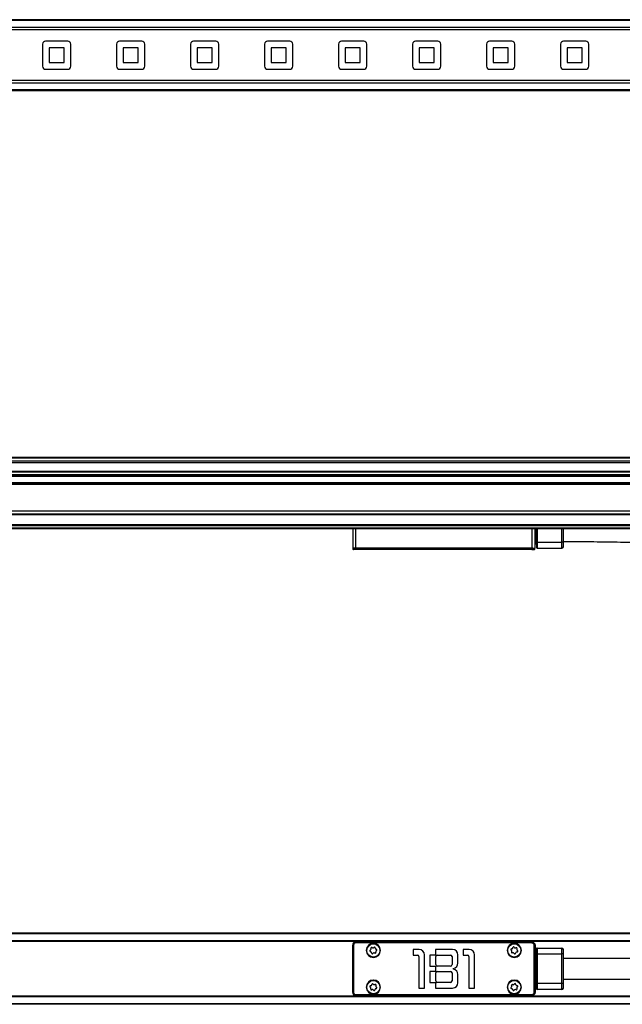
# Model space of a CAD drawing. Header units: millimetres. Extents: x -741 to 2848, y 394 to 730.
# Tile 9 of 15: x 459 to 662, y 396 to 729. Entities that reach past the tile are written whole.
import ezdxf

# ---------------------------------------------------------------- set-up
doc = ezdxf.new("R2010")
doc.units = ezdxf.units.MM

# ---------------------------------------------------------------- blocks, each defined once
blk = doc.blocks.new('Drawing View1')
at = {"color": 7, "linetype": 'Continuous', "lineweight": 25}
for p, q in [((-2, 15.5), (-1198, 15.5)), ((-2, 15.21), (-1198, 15.21)), ((-2, 12.9), (-1198, 12.9)), ((-2, 12.05), (-1198, 12.05)), ((-342.25, 7.25), (-342.25, -0.25)), ((-333.75, 8.25), (-341.25, 8.25)), ((-332.75, -0.25), (-332.75, 7.25)), ((-317.25, 7.25), (-317.25, -0.25)), ((-308.75, 8.25), (-316.25, 8.25)), ((-307.75, -0.25), (-307.75, 7.25)), ((-292.25, 7.25), (-292.25, -0.25)), ((-283.75, 8.25), (-291.25, 8.25)), ((-282.75, -0.25), (-282.75, 7.25)), ((-267.25, 7.25), (-267.25, -0.25)), ((-258.75, 8.25), (-266.25, 8.25)), ((-257.75, -0.25), (-257.75, 7.25)), ((-242.25, 7.25), (-242.25, -0.25)), ((-233.75, 8.25), (-241.25, 8.25)), ((-232.75, -0.25), (-232.75, 7.25)), ((-217.25, 7.25), (-217.25, -0.25)), ((-208.75, 8.25), (-216.25, 8.25)), ((-207.75, -0.25), (-207.75, 7.25)), ((-192.25, 7.25), (-192.25, -0.25)), ((-183.75, 8.25), (-191.25, 8.25)), ((-182.75, -0.25), (-182.75, 7.25)), ((-167.25, 7.25), (-167.25, -0.25)), ((-158.75, 8.25), (-166.25, 8.25)), ((-157.75, -0.25), (-157.75, 7.25)), ((-340, 6), (-340, 1)), ((-335, 6), (-340, 6)), ((-335, 1), (-335, 6)), ((-310, 6), (-315, 6)), ((-315, 6), (-315, 1)), ((-310, 1), (-310, 6)), ((-290, 6), (-290, 1)), ((-285, 6), (-290, 6)), ((-285, 1), (-285, 6)), ((-265, 6), (-265, 1)), ((-260, 6), (-265, 6)), ((-260, 1), (-260, 6)), ((-240, 6), (-240, 1)), ((-235, 6), (-240, 6)), ((-235, 1), (-235, 6)), ((-215, 6), (-215, 1)), ((-210, 6), (-215, 6)), ((-210, 1), (-210, 6)), ((-190, 6), (-190, 1)), ((-185, 6), (-190, 6)), ((-185, 1), (-185, 6)), ((-165, 6), (-165, 1)), ((-160, 6), (-165, 6)), ((-160, 1), (-160, 6)), ((-340, 1), (-335, 1)), ((-315, 1), (-310, 1)), ((-290, 1), (-285, 1)), ((-265, 1), (-260, 1)), ((-240, 1), (-235, 1)), ((-215, 1), (-210, 1)), ((-190, 1), (-185, 1)), ((-165, 1), (-160, 1)), ((-341.25, -1.25), (-333.75, -1.25)), ((-316.25, -1.25), (-308.75, -1.25)), ((-291.25, -1.25), (-283.75, -1.25)), ((-266.25, -1.25), (-258.75, -1.25)), ((-241.25, -1.25), (-233.75, -1.25)), ((-216.25, -1.25), (-208.75, -1.25)), ((-191.25, -1.25), (-183.75, -1.25)), ((-166.25, -1.25), (-158.75, -1.25)), ((-2, -5.06), (-1198, -5.06)), ((-2, -5.9), (-1198, -5.9)), ((-2, -8.21), (-1198, -8.21)), ((-2, -8.5), (-1198, -8.5))]:
    blk.add_line(p, q, dxfattribs=at)
for centre, start, end in [((-341.25, 7.25), 90, 180), ((-333.75, 7.25), 0, 90), ((-316.25, 7.25), 90, 180), ((-308.75, 7.25), 0, 90), ((-291.25, 7.25), 90, 180), ((-283.75, 7.25), 0, 90), ((-266.25, 7.25), 90, 180), ((-258.75, 7.25), 0, 90), ((-241.25, 7.25), 90, 180), ((-233.75, 7.25), 0, 90), ((-216.25, 7.25), 90, 180), ((-208.75, 7.25), 0, 90), ((-191.25, 7.25), 90, 180), ((-183.75, 7.25), 0, 90), ((-166.25, 7.25), 90, 180), ((-158.75, 7.25), 0, 90), ((-341.25, -0.25), 180, 270), ((-333.75, -0.25), 270, 0), ((-316.25, -0.25), 180, 270), ((-308.75, -0.25), 270, 0), ((-291.25, -0.25), 180, 270), ((-283.75, -0.25), 270, 0), ((-266.25, -0.25), 180, 270), ((-258.75, -0.25), 270, 0), ((-241.25, -0.25), 180, 270), ((-233.75, -0.25), 270, 0), ((-216.25, -0.25), 180, 270), ((-208.75, -0.25), 270, 0), ((-191.25, -0.25), 180, 270), ((-183.75, -0.25), 270, 0), ((-166.25, -0.25), 180, 270), ((-158.75, -0.25), 270, 0)]:
    blk.add_arc(centre, 1, start, end, dxfattribs=at)
blk = doc.blocks.new('Drawing View2')
at = {"color": 7, "linetype": 'Continuous', "lineweight": 25}
for p, q in [((1021.93, 30.95), (-174.07, 30.95)), ((1021.93, 30.76), (-174.07, 30.76)), ((1021.93, 29.69), (-174.07, 29.69)), ((1021.93, 29.23), (-174.07, 29.23)), ((1021.93, 26.29), (-174.07, 26.29)), ((1021.93, 26.04), (-174.07, 26.04)), ((1021.93, 25.14), (-174.07, 25.14)), ((1021.93, 24.89), (-174.07, 24.89)), ((1021.93, 24.8), (-174.07, 24.8)), ((1021.93, 24.55), (-174.07, 24.55)), ((1021.93, 22.43), (-174.07, 22.43)), ((1021.93, 22.18), (-174.07, 22.18)), ((1021.93, 22.09), (-174.07, 22.09)), ((1021.93, 21.84), (-174.07, 21.84)), ((1021.93, 12.87), (-174.07, 12.87)), ((1021.93, 11.87), (-174.07, 11.87)), ((1021.93, 11.67), (-174.07, 11.67)), ((913.93, 8.27), (-66.07, 8.27)), ((913.93, 8.07), (-66.07, 8.07)), ((913.93, 7.87), (-66.07, 7.87)), ((913.93, 7.07), (-66.07, 7.07)), ((913.93, 6.87), (-66.07, 6.87)), ((786.43, 6.87), (786.43, 0.44)), ((787.43, 6.87), (787.43, 0.44)), ((847.03, 0.44), (847.03, 6.87)), ((848.03, 0.44), (848.03, 6.87)), ((848.33, 2.07), (848.33, 6.87)), ((848.53, 6.87), (848.53, 2.37)), ((848.73, 6.87), (848.73, 2.37)), ((857.13, 2.37), (857.13, 6.87)), ((857.63, 2.37), (857.63, 6.87)), ((786.43, 0.44), (787.43, 0.44)), ((786.44, 0.31), (787.43, 0.31)), ((786.44, 0.31), (786.52, 0.02)), ((787.43, 0.02), (786.52, 0.02)), ((787.43, 0.44), (847.03, 0.44)), ((787.43, 0.44), (787.43, 0.31)), ((787.43, 0.31), (847.03, 0.31)), ((787.43, 0.02), (787.43, 0.31)), ((846.97, 0.02), (787.43, 0.02)), ((787.43, -0.13), (787.43, 0.02)), ((846.97, 0.02), (847.04, 0.31)), ((846.97, -0.13), (846.97, 0.02)), ((847.93, 0.02), (848.01, 0.31)), ((848.03, 2.07), (848.33, 2.07)), ((848.03, 1.87), (848.33, 1.87)), ((848.33, 2.07), (848.53, 2.07)), ((848.33, 1.87), (848.33, 2.07)), ((848.53, 2.37), (848.73, 2.37)), ((848.53, 2.37), (848.53, 0.57)), ((848.73, 2.37), (857.13, 2.37)), ((848.73, 2.37), (848.73, 0.37)), ((848.73, 0.37), (857.13, 0.37)), ((857.63, 2.37), (857.13, 2.37)), ((857.13, 0.37), (857.13, 2.37)), ((857.63, 0.87), (857.63, 2.37)), ((787.43, -0.13), (786.72, -0.13)), ((846.97, -0.13), (787.43, -0.13))]:
    blk.add_line(p, q, dxfattribs=at)
at = {"color": 7, "linetype": 'Continuous', "lineweight": 25, "flags": 128}
blk.add_lwpolyline([(847.03, 0.44), (847.03, 0.42), (847.03, 0.4), (847.03, 0.39), (847.03, 0.37), (847.03, 0.35), (847.03, 0.34), (847.03, 0.32), (847.03, 0.31)], dxfattribs=at)
at = {"color": 7, "linetype": 'Continuous', "lineweight": 25}
for centre, radius, start, end in [((786.93, 0.44), 0.5, 180, 195), ((786.72, 0.07), 0.2, 195, 270), ((832.57, 2.24), 14.6, 352.3676, 352.8797), ((847.74, 0.07), 0.2, 270, 344.9973), ((847.54, 0.43), 0.492, 344.999, 0.243), ((847.53, 0.44), 0.5, 344.9973, 0), ((848.33, 1.67), 0.2, 0, 90), ((848.73, 0.57), 0.2, 180, 270), ((857.13, 0.87), 0.5, 270, 0)]:
    blk.add_arc(centre, radius, start, end, dxfattribs=at)
for points, knots in [([(847.93, 0.02), (847.93, 0.02), (847.92, 0.01), (847.84, 0), (847.65, 0), (847.34, 0), (847.09, 0.01), (846.97, 0.02)], [0, 0, 0, 0, 0.1355483, 0.2670029, 0.5178176, 0.7511047, 1, 1, 1, 1]), ([(847.03, 0.44), (847.03, 0.44), (847.05, 0.44), (847.06, 0.44), (847.06, 0.44)], [0, 0, 0, 0, 0.559896, 1, 1, 1, 1]), ([(847.03, 0.31), (847.03, 0.31), (847.04, 0.31), (847.04, 0.31), (847.04, 0.31)], [0, 0, 0, 0, 0.559135, 1, 1, 1, 1]), ([(847.04, 0.31), (847.11, 0.29), (847.25, 0.27), (847.5, 0.24), (847.75, 0.23), (847.96, 0.25), (847.99, 0.29), (848.01, 0.31)], [0, 0, 0, 0, 0.139156, 0.274781, 0.534321, 0.76019, 1, 1, 1, 1]), ([(847.06, 0.44), (847.13, 0.43), (847.27, 0.42), (847.52, 0.41), (847.77, 0.41), (847.98, 0.42), (848.01, 0.43), (848.03, 0.44)], [0, 0, 0, 0, 0.139128, 0.274743, 0.534322, 0.760243, 1, 1, 1, 1]), ([(848.03, 0.44), (848.03, 0.44), (848.03, 0.44), (848.03, 0.44), (848.03, 0.44)], [0, 0, 0, 0, 0.560071, 1, 1, 1, 1]), ([(857.63, 2.62), (861.04, 2.61), (867.46, 2.59), (876.48, 2.45), (884.29, 2.28), (890.89, 2.1), (897.94, 1.88), (905.49, 1.61), (911.24, 1.38), (913.93, 1.27)], [0, 0, 0, 0, 0.1816748, 0.3418632, 0.4805676, 0.5977808, 0.6934921, 0.8567321, 1, 1, 1, 1]), ([(846.97, -0.12), (847.02, -0.12), (847.13, -0.12), (847.29, -0.12), (847.44, -0.12), (847.52, -0.12), (847.56, -0.12)], [0, 0, 0, 0, 0.249714, 0.499714, 0.749738, 1, 1, 1, 1]), ([(847.74, -0.13), (847.73, -0.13), (847.72, -0.13), (847.61, -0.13), (847.45, -0.13), (847.23, -0.13), (847.06, -0.13), (846.97, -0.13)], [0, 0, 0, 0, 0.197864, 0.390487, 0.574642, 0.776476, 1, 1, 1, 1]), ([(847.32, -0.09), (847.36, -0.1), (847.46, -0.11), (847.57, -0.12), (847.65, -0.13), (847.67, -0.13), (847.68, -0.13)], [0, 0, 0, 0, 0.2637, 0.518713, 0.764197, 1, 1, 1, 1]), ([(847.81, -0.1), (847.81, -0.1), (847.8, -0.09), (847.74, -0.07), (847.67, -0.05), (847.64, -0.04)], [0, 0, 0, 0, 0.272096, 0.631362, 1, 1, 1, 1]), ([(847.8, -0.09), (847.81, -0.07), (847.84, -0.05), (847.85, -0.01), (847.86, 0)], [0, 0, 0, 0, 0.615247, 1, 1, 1, 1])]:
    blk.add_open_spline(points, degree=3, knots=knots, dxfattribs=at)
blk = doc.blocks.new('Drawing View3')
at = {"color": 7, "linetype": 'Continuous', "lineweight": 25}
for p, q in [((980, 15.5), (0, 15.5)), ((980, 15.3), (0, 15.3)), ((980, 12.95), (0, 12.95)), ((980, 12.75), (0, 12.75)), ((852.5, -4.5), (852.5, 11.5)), ((852.5, 11.5), (852.52, 11.5)), ((852.52, -4.5), (852.52, 11.5)), ((852.52, 11.5), (852.59, 11.5)), ((852.59, 11.5), (852.59, -4.5)), ((852.79, 11.5), (852.59, 11.5)), ((852.79, 11.5), (852.79, -4.5)), ((853.5, 12.5), (853.5, 12.48)), ((853.5, 12.5), (913.1, 12.5)), ((853.5, 12.41), (853.5, 12.48)), ((853.5, 12.48), (913.1, 12.48)), ((853.5, 12.21), (853.5, 12.41)), ((913.04, 12.41), (853.5, 12.41)), ((913.04, 12.21), (853.5, 12.21)), ((872.97, 10), (872.97, 8.1)), ((874.97, 10), (872.97, 10)), ((886.28, 10), (880.48, 10)), ((880.48, 10), (880.48, 8.1)), ((889.88, 10), (889.88, 8.1)), ((891.88, 10), (889.88, 10)), ((913.04, 12.41), (913.12, 12.48)), ((913.04, 12.21), (913.04, 12.41)), ((913.81, 11.44), (914.01, 11.44)), ((913.81, -4.44), (913.81, 11.44)), ((914.01, 11.44), (914.08, 11.52)), ((914.01, -4.44), (914.01, 11.44)), ((914.08, 11.5), (914.08, -4.5)), ((914.1, 11.5), (914.08, 11.5)), ((914.1, 11.5), (914.1, -4.5)), ((914.6, 10.3), (914.6, 8.5)), ((914.8, 10.5), (914.8, 8.5)), ((914.8, 10.5), (923.2, 10.5)), ((923.2, 8.5), (923.2, 10.5)), ((923.7, 8.5), (923.7, 10)), ((857.1, 9.7), (857.2, 9.7)), ((857.25, 9.7), (857.2, 9.7)), ((861.75, 9.7), (861.8, 9.7)), ((861.9, 9.7), (861.8, 9.7)), ((872.97, 8.1), (874.38, 8.1)), ((874.88, 7.6), (874.88, -3)), ((876.77, -3), (876.77, 8.2)), ((880.48, 8.1), (878.58, 8.1)), ((878.58, 8.1), (878.58, 4.4)), ((880.58, 4.9), (880.58, 7.6)), ((881.08, 8.1), (885.58, 8.1)), ((886.07, 7.6), (886.07, 4.9)), ((888.07, 5.42), (888.07, 8.2)), ((889.88, 8.1), (891.28, 8.1)), ((891.77, 7.6), (891.77, -3)), ((893.67, -3), (893.67, 8.2)), ((904.7, 9.7), (904.8, 9.7)), ((904.85, 9.7), (904.8, 9.7)), ((909.35, 9.7), (909.4, 9.7)), ((909.5, 9.7), (909.4, 9.7)), ((914.1, 8.2), (914.4, 8.2)), ((914.1, 8), (914.4, 8)), ((914.4, 8), (914.4, 8.2)), ((914.4, -1), (914.4, 8)), ((914.4, 8), (914.6, 8)), ((914.6, 8.5), (914.6, -1.5)), ((914.6, 8.5), (914.8, 8.5)), ((914.8, 8.5), (914.8, -1.5)), ((914.8, 8.5), (923.2, 8.5)), ((923.2, -1.5), (923.2, 8.5)), ((923.7, 8.5), (923.2, 8.5)), ((923.7, -1.5), (923.7, 8.5)), ((878.58, 4.4), (880.48, 4.4)), ((880.48, 4.4), (880.48, 2.6)), ((885.58, 4.4), (881.08, 4.4)), ((886.58, 3.35), (886.58, 3.65)), ((880.48, 2.6), (878.58, 2.6)), ((878.58, 2.6), (878.58, -1.1)), ((880.58, -0.6), (880.58, 2.1)), ((881.08, 2.6), (885.58, 2.6)), ((886.07, 2.1), (886.07, -0.6)), ((888.07, -1.2), (888.07, 1.58)), ((857.1, -2.7), (857.2, -2.7)), ((857.25, -2.7), (857.2, -2.7)), ((861.75, -2.7), (861.8, -2.7)), ((861.9, -2.7), (861.8, -2.7)), ((874.88, -3), (876.77, -3)), ((878.58, -1.1), (880.48, -1.1)), ((880.48, -1.1), (880.48, -3)), ((880.48, -3), (886.28, -3)), ((885.58, -1.1), (881.08, -1.1)), ((891.77, -3), (893.67, -3)), ((904.7, -2.7), (904.8, -2.7)), ((904.85, -2.7), (904.8, -2.7)), ((909.35, -2.7), (909.4, -2.7)), ((909.5, -2.7), (909.4, -2.7)), ((914.4, -1), (914.1, -1)), ((914.4, -1.2), (914.1, -1.2)), ((914.4, -1), (914.6, -1)), ((914.4, -1.2), (914.4, -1)), ((914.6, -1.5), (914.6, -3.3)), ((914.6, -1.5), (914.8, -1.5)), ((914.8, -1.5), (914.8, -3.5)), ((923.2, -1.5), (914.8, -1.5)), ((923.2, -3.5), (923.2, -1.5)), ((923.7, -1.5), (923.2, -1.5)), ((923.7, -3), (923.7, -1.5)), ((980, -5.75), (0, -5.75)), ((980, -5.95), (0, -5.95)), ((852.5, -4.5), (852.52, -4.5)), ((852.52, -4.5), (852.59, -4.5)), ((852.79, -4.5), (852.59, -4.5)), ((853.5, -5.21), (913.04, -5.21)), ((853.5, -5.21), (853.5, -5.41)), ((853.5, -5.41), (913.04, -5.41)), ((853.5, -5.48), (853.5, -5.41)), ((913.1, -5.48), (853.5, -5.48)), ((853.5, -5.5), (853.5, -5.48)), ((913.1, -5.5), (853.5, -5.5)), ((913.04, -5.21), (913.04, -5.41)), ((913.12, -5.48), (913.04, -5.41)), ((913.1, -5.5), (913.1, -5.48)), ((913.81, -4.44), (914.01, -4.44)), ((914.08, -4.52), (914.01, -4.44)), ((923.2, -3.5), (914.8, -3.5)), ((980, -8.3), (0, -8.3)), ((980, -8.5), (0, -8.5))]:
    blk.add_line(p, q, dxfattribs=at)
at = {"color": 7, "linetype": 'Continuous', "lineweight": 25, "flags": 128}
for points in [[(913.1, 12.5), (913.1, 12.5), (913.1, 12.5), (913.1, 12.5), (913.1, 12.5), (913.1, 12.49), (913.1, 12.49), (913.1, 12.49), (913.1, 12.48)], [(914.1, -4.5), (914.1, -4.5), (914.1, -4.5), (914.1, -4.5), (914.1, -4.5), (914.09, -4.5), (914.09, -4.5), (914.09, -4.5), (914.08, -4.5)]]:
    blk.add_lwpolyline(points, dxfattribs=at)
at = {"color": 7, "linetype": 'Continuous', "lineweight": 25}
for centre in [(859.5, 9.7), (907.1, 9.7), (859.5, -2.7), (907.1, -2.7)]:
    blk.add_circle(centre, 2.25, dxfattribs=at)
for centre, radius, start, end in [((853.5, 11.5), 1, 90, 180), ((853.5, 11.5), 0.983, 90, 180), ((853.5, 11.5), 0.906, 90, 180), ((853.5, 11.5), 0.713, 90, 180), ((859.5, 9.7), 2.4, 0, 180), ((859.5, 9.7), 2.3, 3.2053, 180), ((858.29, 10.16), 0.42, 293.7766, 24.1444), ((858.9, 10.44), 0.25, 53.7766, 204.1444), ((859.3, 10.98), 0.42, 233.7766, 324.1444), ((859.84, 10.59), 0.25, 353.7766, 144.1444), ((860.51, 10.51), 0.42, 173.7766, 264.1444), ((860.44, 9.85), 0.25, 293.7766, 84.1444), ((874.97, 8.2), 1.8, 0, 90), ((886.28, 8.2), 1.8, 0, 90), ((891.88, 8.2), 1.8, 0, 90), ((907.1, 9.7), 2.4, 0, 180), ((907.1, 9.7), 2.3, 3.2053, 180), ((906.19, 9.98), 0.25, 87.8651, 238.2329), ((906.22, 10.65), 0.42, 267.8651, 358.2329), ((906.89, 10.63), 0.25, 27.8651, 178.2329), ((907.48, 10.94), 0.42, 207.8651, 298.2329), ((907.79, 10.35), 0.25, 327.8651, 118.2329), ((908.36, 9.99), 0.42, 147.8651, 238.2329), ((913.14, 12.48), 0.024, 105.3871, 164.6241), ((914.08, 11.54), 0.024, 285.3874, 344.6238), ((914.8, 10.3), 0.2, 90, 180), ((923.2, 10), 0.5, 0, 90), ((859.5, 9.7), 2.4, 180, 0), ((859.5, 9.7), 2.3, 180, 183.2053), ((859.5, 9.7), 2.3, 183.2053, 0), ((858.56, 9.55), 0.25, 113.7766, 264.1444), ((858.49, 8.89), 0.42, 353.7766, 84.1444), ((859.16, 8.81), 0.25, 173.7766, 324.1444), ((859.7, 8.42), 0.42, 53.7766, 144.1444), ((860.1, 8.96), 0.25, 233.7766, 24.1444), ((860.71, 9.24), 0.42, 113.7766, 204.1444), ((859.5, 9.7), 2.3, 0, 3.2053), ((874.38, 7.6), 0.5, 0, 90), ((881.08, 7.6), 0.5, 90, 180), ((885.58, 7.6), 0.5, 0, 90), ((891.28, 7.6), 0.5, 0, 90), ((907.1, 9.7), 2.4, 180, 0), ((907.1, 9.7), 2.3, 180, 183.2053), ((907.1, 9.7), 2.3, 183.2053, 0), ((905.84, 9.41), 0.42, 327.8651, 58.2329), ((906.41, 9.05), 0.25, 147.8651, 298.2329), ((906.72, 8.46), 0.42, 27.8651, 118.2329), ((907.31, 8.77), 0.25, 207.8651, 358.2329), ((907.98, 8.75), 0.42, 87.8651, 178.2329), ((908.01, 9.42), 0.25, 267.8651, 58.2329), ((907.1, 9.7), 2.3, 0, 3.2053), ((914.4, 8.4), 0.2, 270, 0), ((881.08, 4.9), 0.5, 180, 270), ((885.58, 4.9), 0.5, 270, 0), ((886.28, 5.42), 1.8, 279.5941, 0), ((886.28, 1.58), 1.8, 0, 80.4059), ((881.08, 2.1), 0.5, 90, 180), ((885.58, 2.1), 0.5, 0, 90), ((859.5, -2.7), 2.4, 0, 180), ((859.5, -2.7), 2.4, 180, 0), ((859.5, -2.7), 2.3, 3.2053, 180), ((859.5, -2.7), 2.3, 180, 183.2053), ((859.5, -2.7), 2.3, 183.2053, 0), ((858.58, -2.48), 0.25, 91.159, 241.5268), ((858.26, -3.06), 0.42, 331.159, 61.5268), ((858.56, -1.81), 0.42, 271.159, 1.5268), ((858.84, -3.39), 0.25, 151.159, 301.5268), ((859.23, -1.79), 0.25, 31.159, 181.5268), ((859.81, -1.44), 0.42, 211.159, 301.5268), ((860.44, -3.59), 0.42, 91.159, 181.5268), ((860.16, -2.01), 0.25, 331.159, 121.5268), ((860.74, -2.34), 0.42, 151.159, 241.5268), ((860.42, -2.92), 0.25, 271.159, 61.5268), ((859.5, -2.7), 2.3, 0, 3.2053), ((881.08, -0.6), 0.5, 180, 270), ((885.58, -0.6), 0.5, 270, 0), ((886.28, -1.2), 1.8, 270, 0), ((907.1, -2.7), 2.4, 0, 180), ((907.1, -2.7), 2.4, 180, 0), ((907.1, -2.7), 2.3, 3.2053, 180), ((907.1, -2.7), 2.3, 180, 183.2053), ((907.1, -2.7), 2.3, 183.2053, 0), ((906.19, -2.98), 0.25, 122.0678, 272.4356), ((905.84, -2.41), 0.42, 302.0678, 32.4356), ((906.4, -2.06), 0.25, 62.0678, 212.4356), ((906.22, -3.65), 0.42, 2.0678, 92.4356), ((906.72, -1.46), 0.42, 242.0678, 332.4356), ((907.31, -1.77), 0.25, 2.0678, 152.4356), ((907.98, -1.75), 0.42, 182.0678, 272.4356), ((907.8, -3.34), 0.25, 242.0678, 32.4356), ((908.36, -2.99), 0.42, 122.0678, 212.4356), ((908.01, -2.42), 0.25, 302.0678, 92.4356), ((907.1, -2.7), 2.3, 0, 3.2053), ((914.4, -1.4), 0.2, 0, 90), ((914.8, -3.3), 0.2, 180, 270), ((923.2, -3), 0.5, 270, 0), ((853.5, -4.5), 1, 180, 270), ((853.5, -4.5), 0.983, 180, 270), ((853.5, -4.5), 0.906, 180, 270), ((853.5, -4.5), 0.713, 180, 270), ((859.19, -3.96), 0.42, 31.159, 121.5268), ((859.77, -3.61), 0.25, 211.159, 1.5268), ((906.89, -3.63), 0.25, 182.0678, 332.4356), ((907.48, -3.94), 0.42, 62.0678, 152.4356), ((913.14, -5.48), 0.024, 195.3755, 254.6125), ((914.08, -4.54), 0.024, 15.3762, 74.6126)]:
    blk.add_arc(centre, radius, start, end, dxfattribs=at)
for points, knots in [([(914.01, 11.44), (914, 11.51), (913.99, 11.64), (913.91, 11.89), (913.73, 12.15), (913.41, 12.36), (913.17, 12.39), (913.04, 12.41)], [0, 0, 0, 0, 0.1355483, 0.2670029, 0.5178176, 0.7511047, 1, 1, 1, 1]), ([(913.81, 11.44), (913.81, 11.52), (913.79, 11.68), (913.69, 11.89), (913.52, 12.06), (913.3, 12.19), (913.13, 12.2), (913.04, 12.21)], [0, 0, 0, 0, 0.197864, 0.390487, 0.574642, 0.776476, 1, 1, 1, 1]), ([(913.1, 12.5), (913.11, 12.5), (913.12, 12.5), (913.13, 12.5), (913.13, 12.5)], [0, 0, 0, 0, 0.559896, 1, 1, 1, 1]), ([(913.1, 12.48), (913.1, 12.48), (913.11, 12.48), (913.11, 12.48), (913.12, 12.48)], [0, 0, 0, 0, 0.559135, 1, 1, 1, 1]), ([(913.12, 12.48), (913.19, 12.48), (913.32, 12.46), (913.57, 12.36), (913.82, 12.17), (914.03, 11.86), (914.06, 11.63), (914.08, 11.52)], [0, 0, 0, 0, 0.139156, 0.274781, 0.534321, 0.76019, 1, 1, 1, 1]), ([(913.13, 12.5), (913.2, 12.49), (913.34, 12.48), (913.59, 12.39), (913.85, 12.2), (914.05, 11.89), (914.08, 11.65), (914.1, 11.53)], [0, 0, 0, 0, 0.139128, 0.274743, 0.534322, 0.760243, 1, 1, 1, 1]), ([(914.08, 11.52), (914.08, 11.51), (914.08, 11.51), (914.08, 11.5), (914.08, 11.5)], [0, 0, 0, 0, 0.560747, 1, 1, 1, 1]), ([(914.1, 11.53), (914.1, 11.53), (914.1, 11.52), (914.1, 11.5), (914.1, 11.5)], [0, 0, 0, 0, 0.560071, 1, 1, 1, 1]), ([(980, 7), (976.43, 7), (970.63, 7), (962.64, 7), (956.25, 7), (951.05, 7), (946.63, 7), (942.45, 7), (937.17, 7), (930.8, 7), (926.19, 7), (923.7, 7)], [0, 0, 0, 0, 0.190608, 0.309154, 0.425466, 0.531381, 0.586329, 0.660593, 0.754285, 0.867416, 1, 1, 1, 1]), ([(923.7, 0), (925.68, 0), (929.36, 0), (934.46, 0), (938.74, 0), (942.23, 0), (947.96, 0), (959.22, 0), (970.81, 0), (978.74, 0), (980, 0)], [0, 0, 0, 0, 0.105343, 0.195976, 0.271907, 0.333142, 0.382281, 0.577185, 0.932836, 1, 1, 1, 1]), ([(913.04, -5.41), (913.11, -5.4), (913.25, -5.39), (913.44, -5.32), (913.62, -5.22), (913.8, -5.05), (913.96, -4.8), (913.99, -4.56), (914.01, -4.44)], [0, 0, 0, 0, 0.139979, 0.275704, 0.407561, 0.535974, 0.760487, 1, 1, 1, 1]), ([(913.04, -5.21), (913.12, -5.2), (913.29, -5.19), (913.51, -5.08), (913.67, -4.91), (913.79, -4.69), (913.8, -4.53), (913.81, -4.44)], [0, 0, 0, 0, 0.208439, 0.408031, 0.590917, 0.78516, 1, 1, 1, 1]), ([(913.12, -5.48), (913.11, -5.48), (913.11, -5.48), (913.1, -5.48), (913.1, -5.48)], [0, 0, 0, 0, 0.560746, 1, 1, 1, 1]), ([(913.13, -5.5), (913.13, -5.5), (913.12, -5.5), (913.1, -5.5), (913.1, -5.5)], [0, 0, 0, 0, 0.56007, 1, 1, 1, 1]), ([(914.08, -4.52), (914.08, -4.58), (914.06, -4.71), (913.97, -4.96), (913.78, -5.21), (913.47, -5.43), (913.24, -5.46), (913.12, -5.48)], [0, 0, 0, 0, 0.135633, 0.267847, 0.520984, 0.753382, 1, 1, 1, 1]), ([(914.1, -4.53), (914.09, -4.6), (914.08, -4.73), (913.99, -4.98), (913.81, -5.24), (913.5, -5.45), (913.26, -5.48), (913.13, -5.5)], [0, 0, 0, 0, 0.135637, 0.267851, 0.520983, 0.753295, 1, 1, 1, 1]), ([(914.08, -4.5), (914.08, -4.5), (914.08, -4.51), (914.08, -4.51), (914.08, -4.52)], [0, 0, 0, 0, 0.559134, 1, 1, 1, 1]), ([(914.1, -4.5), (914.1, -4.51), (914.1, -4.52), (914.1, -4.53), (914.1, -4.53)], [0, 0, 0, 0, 0.559896, 1, 1, 1, 1])]:
    blk.add_open_spline(points, degree=3, knots=knots, dxfattribs=at)

msp = doc.modelspace()

# ---------------------------------------------------------------- block references
at = {"color": 7, "linetype": 'Continuous', "lineweight": 25}
for name, p in [('Drawing View1', (808.72, 713.1)), ('Drawing View2', (-215.21, 549.78)), ('Drawing View3', (-281.28, 404.62))]:
    msp.add_blockref(name, p, dxfattribs=at)

doc.saveas('drawing.dxf')
